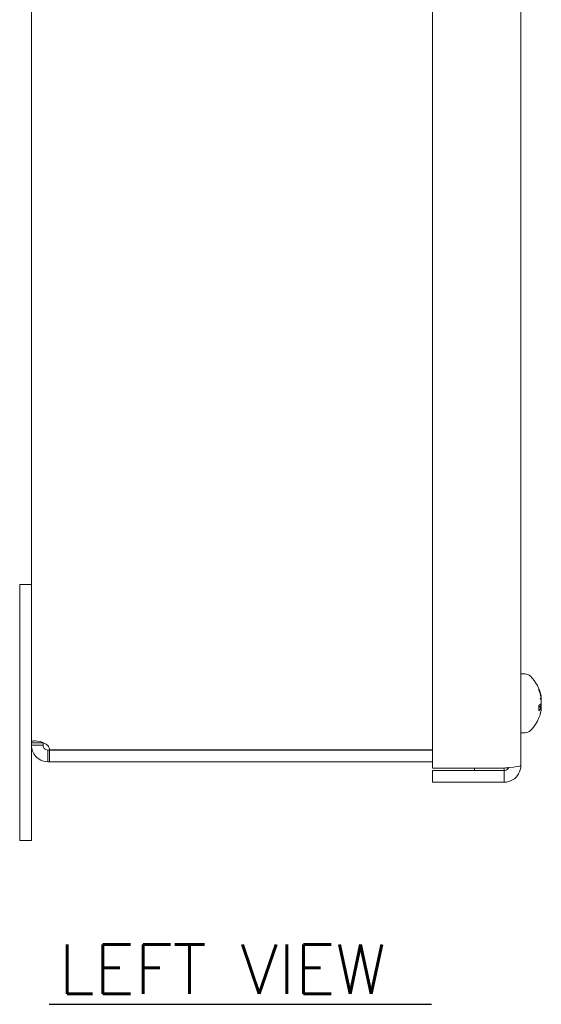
# Model space of a CAD drawing. Header units: inches. Extents: x 2 to 39.5, y 2.5 to 23.8.
# Tile 2 of 17: x 2 to 5.3, y 10 to 16.2. Entities that reach past the tile are written whole.
import ezdxf

# ---------------------------------------------------------------- set-up
doc = ezdxf.new("R2010")
doc.units = ezdxf.units.IN
doc.header["$LTSCALE"] = 2.5
doc.header["$MEASUREMENT"] = 0
doc.layers.add('Symbol (ANSI)', color=7, linetype='Continuous', lineweight=18)
doc.layers.add('Visible (ANSI)', color=7, linetype='Continuous', lineweight=13)
doc.styles.add('Text Style166', font='RomanS.shx')

msp = doc.modelspace()

# ---------------------------------------------------------------- linework, layer by layer
at = {"layer": 'Symbol (ANSI)', "lineweight": 30}
msp.add_line((2.214, 9.9532), (4.6393, 9.9532), dxfattribs=at)
at = {"layer": 'Visible (ANSI)'}
for p, q in [((4.6449, 11.4519), (4.6449, 19.5319)), ((5.2049, 19.5167), (5.2049, 11.4672)), ((2.1009, 11.6112), (2.1009, 19.3726)), ((2.1009, 12.6169), (2.0269, 12.6169)), ((2.0269, 12.6169), (2.0269, 11.3669)), ((5.2317, 12.0484), (5.2049, 12.0484)), ((5.319, 11.9437), (5.319, 11.9535)), ((5.3347, 11.899), (5.3336, 11.8989)), ((5.319, 11.8166), (5.319, 11.8511)), ((5.3341, 11.8366), (5.319, 11.8379)), ((5.3347, 11.8248), (5.3339, 11.8249)), ((5.2317, 11.6754), (5.2049, 11.6754)), ((2.1749, 11.6112), (2.1009, 11.6112)), ((2.1009, 11.5972), (2.1009, 11.6112)), ((2.1749, 11.5972), (2.1009, 11.5972)), ((2.1009, 11.3669), (2.1009, 11.5972)), ((2.1749, 11.6112), (2.1749, 11.5972)), ((2.2061, 11.5659), (2.2061, 11.5334)), ((2.2061, 11.5659), (2.2169, 11.5659)), ((4.6449, 11.5666), (2.2169, 11.5666)), ((2.2169, 11.5659), (2.2169, 11.4919)), ((2.2169, 11.5659), (4.6449, 11.5659)), ((2.2061, 11.5334), (2.2061, 11.4919)), ((2.2169, 11.4919), (2.2061, 11.4919)), ((2.2169, 11.4919), (4.6449, 11.4919)), ((5.0996, 11.4519), (4.6449, 11.4519)), ((4.6449, 11.4359), (4.6449, 11.3619)), ((5.0996, 11.4359), (4.6449, 11.4359)), ((4.9109, 11.4519), (4.9109, 11.4359)), ((5.0989, 11.4359), (5.0989, 11.4519)), ((5.0996, 11.4359), (5.0996, 11.3619)), ((2.0269, 10.9919), (2.0269, 11.3669)), ((2.1009, 11.3669), (2.1009, 10.9919)), ((4.6449, 11.3619), (5.0996, 11.3619)), ((2.0269, 10.9919), (2.1009, 10.9919))]:
    msp.add_line(p, q, dxfattribs=at)
for centre, radius, start, end in [((5.2317, 11.9999), 0.0485, 45.36023, 90), ((5.0954, 11.8619), 0.2425, 10.22423, 45.36023), ((5.0954, 11.8619), 0.2425, 314.63977, 349.77577), ((5.2317, 11.7239), 0.0485, 270, 314.63977), ((2.1478, 11.5552), 0.07, 9.40204, 33.6741)]:
    msp.add_arc(centre, radius, start, end, dxfattribs=at)
for centre, major_axis, ratio, start_param, end_param in [((5.0967, 11.8595), (0.2136, 0.1137), 0.982636, 6.000427, 6.206078), ((5.0967, 11.8685), (0.2375, -0.0465), 0.891202, 0.371753, 0.577404), ((5.1014, 11.8908), (0.235, -0.0487), 0.516606, 0.272788, 0.411999), ((5.1014, 11.8306), (0.2357, 0.0449), 0.374558, 0.094908, 0.234119), ((5.3583, 11.891), (-0.0634, -0.0104), 0.056713, 1.135911, 1.176133), ((5.1014, 11.8748), (0.2177, -0.1009), 0.910798, 0.56574, 0.579603), ((5.3583, 11.9026), (-0.0634, 0.0043), 0.140939, 1.18903, 1.195056), ((5.0967, 11.8473), (0.241, 0.0214), 0.163798, 5.864001, 6.069652), ((5.0967, 11.8752), (0.2408, -0.0236), 0.445154, 5.922035, 6.127686), ((5.3583, 11.8461), (0.0634, 0.0096), 0.078527, 1.944318, 2.228478), ((5.3583, 11.8328), (-0.0634, 0.0104), 0.056713, 5.107052, 5.391212), ((5.1014, 11.849), (0.2177, 0.1009), 0.910798, 5.578234, 5.717445), ((5.1014, 11.8797), (0.2275, -0.0765), 0.83843, 6.252474, 6.391686), ((5.1014, 11.8331), (0.235, 0.0487), 0.516606, 5.958502, 6.010398), ((5.3583, 11.8145), (0.0634, -0.006), 0.129212, 1.968337, 1.979668)]:
    msp.add_ellipse(centre, major_axis=major_axis, ratio=ratio, start_param=start_param, end_param=end_param, dxfattribs=at)
for points, knots in [([(5.3183, 11.9566), (5.3183, 11.9566), (5.3183, 11.9566), (5.3187, 11.9556), (5.319, 11.9545), (5.319, 11.9535)], [0.02298942, 0.02298942, 0.02298942, 0.02298942, 0.023242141, 0.023242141, 0.030959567, 0.030959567, 0.030959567, 0.030959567]), ([(5.3347, 11.899), (5.3348, 11.899), (5.3348, 11.899), (5.3348, 11.8992), (5.3348, 11.8997), (5.3346, 11.9012), (5.3345, 11.9023), (5.334, 11.905), (5.3337, 11.9065), (5.3333, 11.9087), (5.3332, 11.9094), (5.333, 11.9101)], [0.03608306, 0.03608306, 0.03608306, 0.03608306, 0.03861353, 0.03861353, 0.05123114, 0.05123114, 0.06397485, 0.06397485, 0.07671856, 0.07671856, 0.08189881, 0.08189881, 0.08189881, 0.08189881]), ([(5.333, 11.9021), (5.3333, 11.9006), (5.3337, 11.8988), (5.3342, 11.8953), (5.3344, 11.8935), (5.3347, 11.8903), (5.3348, 11.8888), (5.3348, 11.8861), (5.3347, 11.885), (5.3346, 11.8841), (5.3345, 11.8839), (5.3345, 11.8837)], [0, 0, 0, 0, 0.0129304, 0.0129304, 0.02586079, 0.02586079, 0.03848371, 0.03848371, 0.05110663, 0.05110663, 0.05470553, 0.05470553, 0.05470553, 0.05470553]), ([(5.3345, 11.8766), (5.3346, 11.8752), (5.3347, 11.8736), (5.3348, 11.8702), (5.3348, 11.8685), (5.3346, 11.8655), (5.3345, 11.8641), (5.334, 11.8617), (5.3337, 11.8609), (5.3333, 11.8601), (5.3331, 11.8599), (5.333, 11.8598)], [0.0272321, 0.0272321, 0.0272321, 0.0272321, 0.03854616, 0.03854616, 0.05123111, 0.05123111, 0.064046, 0.064046, 0.07686089, 0.07686089, 0.0819035, 0.0819035, 0.0819035, 0.0819035]), ([(5.3348, 11.8892), (5.3348, 11.8896), (5.3348, 11.89), (5.3348, 11.8917), (5.3347, 11.8931), (5.3346, 11.895), (5.3345, 11.8954), (5.3345, 11.8959)], [0.03317578, 0.03317578, 0.03317578, 0.03317578, 0.03848371, 0.03848371, 0.05110663, 0.05110663, 0.05470553, 0.05470553, 0.05470553, 0.05470553]), ([(5.319, 11.8166), (5.319, 11.8162), (5.3187, 11.8157), (5.3183, 11.8153), (5.3183, 11.8153), (5.3183, 11.8153)], [0.092714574, 0.092714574, 0.092714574, 0.092714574, 0.100431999, 0.100431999, 0.100684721, 0.100684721, 0.100684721, 0.100684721]), ([(5.333, 11.8353), (5.3333, 11.836), (5.3337, 11.8365), (5.3342, 11.8367), (5.3344, 11.8364), (5.3347, 11.8353), (5.3348, 11.8345), (5.3348, 11.8321), (5.3347, 11.8307), (5.3346, 11.8288), (5.3345, 11.8284), (5.3345, 11.8279)], [0, 0, 0, 0, 0.0129304, 0.0129304, 0.02586079, 0.02586079, 0.03848371, 0.03848371, 0.05110663, 0.05110663, 0.05470553, 0.05470553, 0.05470553, 0.05470553]), ([(5.3345, 11.8472), (5.3346, 11.8487), (5.3347, 11.8503), (5.3348, 11.8536), (5.3348, 11.8553), (5.3346, 11.8583), (5.3345, 11.8597), (5.3342, 11.8613), (5.3341, 11.8616), (5.334, 11.8619)], [0.02723419, 0.02723419, 0.02723419, 0.02723419, 0.03861353, 0.03861353, 0.05123114, 0.05123114, 0.06397485, 0.06397485, 0.06795831, 0.06795831, 0.06795831, 0.06795831]), ([(5.3345, 11.8243), (5.3346, 11.8247), (5.3347, 11.8249), (5.3348, 11.8246), (5.3348, 11.8241), (5.3346, 11.8226), (5.3345, 11.8215), (5.3342, 11.8198), (5.3341, 11.8193), (5.334, 11.8189)], [0.02723419, 0.02723419, 0.02723419, 0.02723419, 0.03861353, 0.03861353, 0.05123114, 0.05123114, 0.06397485, 0.06397485, 0.06795831, 0.06795831, 0.06795831, 0.06795831]), ([(5.3348, 11.8346), (5.3348, 11.8352), (5.3348, 11.8358), (5.3348, 11.8377), (5.3347, 11.8388), (5.3346, 11.8398), (5.3345, 11.84), (5.3345, 11.8401)], [0.03317578, 0.03317578, 0.03317578, 0.03317578, 0.03848371, 0.03848371, 0.05110663, 0.05110663, 0.05470553, 0.05470553, 0.05470553, 0.05470553]), ([(2.1009, 11.6112), (2.1009, 11.6208), (2.1088, 11.6258), (2.1259, 11.6251), (2.1439, 11.6244), (2.1703, 11.6173), (2.1902, 11.6056), (2.1961, 11.6021), (2.2015, 11.5982), (2.2061, 11.594)], [-2.213908, -2.213908, -2.213908, -2.213908, -1.528389, -1.528389, -1.528389, -0.804164, -0.804164, -0.804164, -0.587724, -0.587724, -0.587724, -0.587724]), ([(2.2061, 11.4919), (2.1906, 11.4919), (2.1654, 11.4964), (2.1436, 11.5125), (2.123, 11.5277), (2.1076, 11.5529), (2.1029, 11.5764), (2.1015, 11.5837), (2.1009, 11.5907), (2.1009, 11.5972)], [2.15852, 2.15852, 2.15852, 2.15852, 2.886053, 2.886053, 2.886053, 3.573877, 3.573877, 3.573877, 3.784704, 3.784704, 3.784704, 3.784704]), ([(2.1749, 11.5972), (2.1749, 11.5888), (2.1798, 11.5774), (2.1881, 11.5716), (2.1944, 11.5671), (2.2016, 11.5659), (2.2061, 11.5659)], [2.498481, 2.498481, 2.498481, 2.498481, 3.417207, 3.417207, 3.417207, 4.124665, 4.124665, 4.124665, 4.124665]), ([(5.0996, 11.3619), (5.1367, 11.3619), (5.173, 11.3831), (5.1912, 11.4154), (5.2001, 11.4311), (5.2049, 11.4491), (5.2049, 11.4672)], [-1, -1, -1, -1, -0.327519, -0.327519, -0.327519, 0, 0, 0, 0]), ([(5.128, 11.4547), (5.1236, 11.4452), (5.1144, 11.4377), (5.104, 11.4362), (5.1025, 11.436), (5.1011, 11.4359), (5.0996, 11.4359)], [0.2637058, 0.2637058, 0.2637058, 0.2637058, 0.9110099, 0.9110099, 0.9110099, 1, 1, 1, 1])]:
    msp.add_open_spline(points, degree=3, knots=knots, dxfattribs=at)
for points in [[(2.1749, 11.6133), (2.1749, 11.6126), (2.1749, 11.6119), (2.1749, 11.6112)], [(5.1282, 11.4546), (5.119, 11.4537), (5.1093, 11.4528), (5.0996, 11.4519)], [(5.2049, 11.4672), (5.2049, 11.463), (5.1714, 11.4587), (5.1282, 11.4546)]]:
    msp.add_open_spline(points, degree=3, dxfattribs=at)

# ---------------------------------------------------------------- texts
at = {"layer": 'Symbol (ANSI)', "insert": (2.2737, 10.0206), "char_height": 0.3125, "attachment_point": 7, "style": 'Text Style166'}
msp.add_mtext('LEFT VIEW', dxfattribs=at)

doc.saveas('drawing.dxf')
